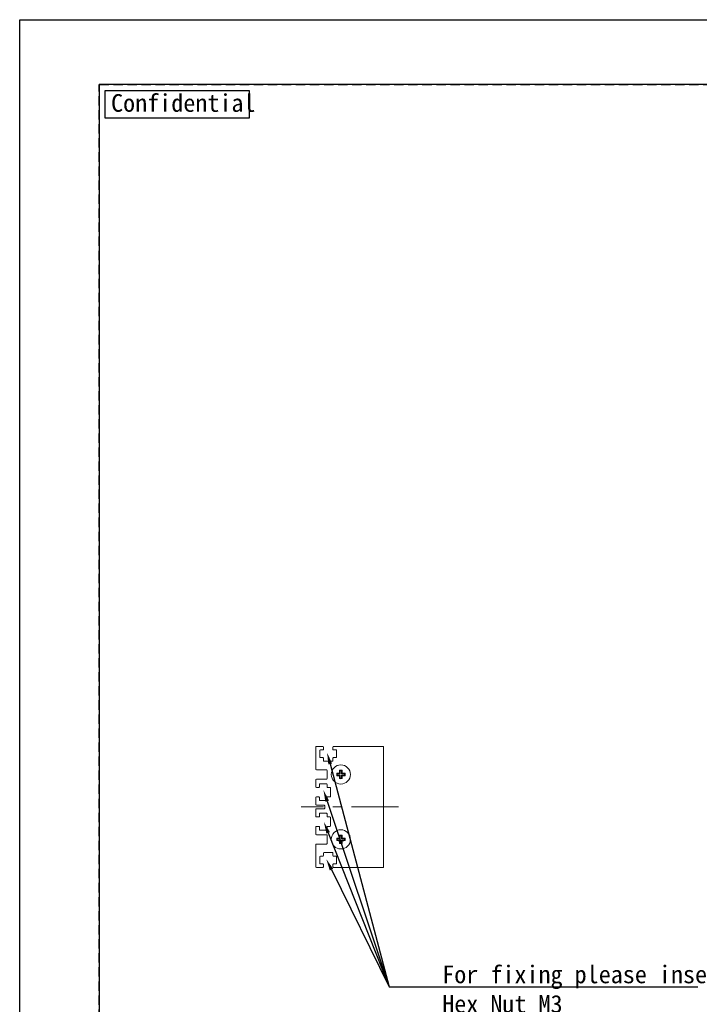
# Model space of a CAD drawing. Header units: millimetres. Extents: x 0 to 420, y 0 to 297.
# Tile 1 of 8: x 0 to 115, y 130 to 297. Entities that reach past the tile are written whole.
import ezdxf
from ezdxf import colors
from ezdxf.entities.mleader import LeaderData, LeaderLine
from ezdxf.math import Vec2, Vec3

# ---------------------------------------------------------------- set-up
doc = ezdxf.new("R2010")
doc.units = ezdxf.units.MM
doc.header["$LTSCALE"] = 0.25
doc.linetypes.add('CENTER', pattern=[50.800000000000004, 31.75, -6.35, 6.35, -6.35])
doc.linetypes.add('HIDDEN', pattern=[9.524999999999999, 6.35, -3.175])
for name, color, linetype, lineweight in [('CENTER', 1, 'CENTER', 9), ('DIMENSION', 6, 'Continuous', 9), ('MXB8146', 7, 'Continuous', 20), ('SIDE PLATE', 7, 'Continuous', 20)]:
    doc.layers.add(name, color=color, linetype=linetype, lineweight=lineweight)
doc.layers.add('FORM', color=252, linetype='Continuous')
doc.layers.add('PAPER', color=254, linetype='Continuous', plot=False)
doc.styles.add('VS Standard', font='msgothic.ttc', dxfattribs={"height": 3})

msp = doc.modelspace()

# ---------------------------------------------------------------- linework, layer by layer
at = {"layer": 'CENTER'}
msp.add_line((64.210714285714, 163.587617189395), (47.710714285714, 163.587617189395), dxfattribs=at)
at = {"layer": 'FORM'}
for p, q in [((13.5, 286), (13.5, 11)), ((406.5, 286), (13.5, 286)), ((13.5, 286), (13.5, 286))]:
    msp.add_line(p, q, dxfattribs=at)
at = {"layer": 'FORM', "linetype": 'HIDDEN'}
msp.add_lwpolyline([(13.5, 286), (406.5, 286), (406.5, 11), (13.5, 11)], close=True, dxfattribs=at)
at = {"layer": 'FORM', "lineweight": 30}
msp.add_lwpolyline([(14.5, 285), (38.890817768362, 285), (38.890817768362, 280.33782322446), (14.5, 280.33782322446)], close=True, dxfattribs=at)
at = {"layer": 'MXB8146'}
for p, q in [((53.844688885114, 169.20364248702), (53.752605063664, 169.29572630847)), ((53.844688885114, 168.97159167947), (53.752605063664, 168.87950785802)), ((54.344688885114, 169.20364248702), (53.844688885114, 169.20364248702)), ((53.844688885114, 169.20364248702), (53.844688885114, 168.97159167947)), ((53.844688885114, 168.97159167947), (54.344688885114, 168.97159167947)), ((54.344688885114, 169.20364248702), (54.219365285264, 169.32896608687)), ((54.344688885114, 168.97159167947), (54.219365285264, 168.84626807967)), ((54.344688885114, 169.70364248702), (54.252605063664, 169.79572630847)), ((54.344688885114, 169.70364248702), (54.344688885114, 169.20364248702)), ((54.576739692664, 169.70364248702), (54.344688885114, 169.70364248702)), ((54.344688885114, 168.97159167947), (54.344688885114, 168.47159167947)), ((54.576739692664, 169.70364248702), (54.668823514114, 169.79572630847)), ((54.576739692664, 169.20364248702), (54.576739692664, 169.70364248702)), ((54.576739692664, 169.20364248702), (54.702063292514, 169.32896608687)), ((55.076739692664, 169.20364248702), (54.576739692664, 169.20364248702)), ((54.576739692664, 168.97159167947), (54.702063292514, 168.84626807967)), ((54.576739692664, 168.97159167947), (55.076739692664, 168.97159167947)), ((54.576739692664, 168.47159167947), (54.576739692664, 168.97159167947)), ((55.076739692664, 169.20364248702), (55.168823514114, 169.29572630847)), ((55.076739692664, 168.97159167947), (55.076739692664, 169.20364248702)), ((55.076739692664, 168.97159167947), (55.168823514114, 168.87950785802)), ((54.344688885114, 168.47159167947), (54.252605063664, 168.37950785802)), ((54.344688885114, 168.47159167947), (54.576739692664, 168.47159167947)), ((54.576739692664, 168.47159167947), (54.668823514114, 168.37950785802)), ((54.344688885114, 158.70364248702), (54.252605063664, 158.79572630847)), ((54.344688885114, 158.70364248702), (54.344688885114, 158.20364248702)), ((54.576739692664, 158.70364248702), (54.344688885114, 158.70364248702)), ((54.576739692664, 158.70364248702), (54.668823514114, 158.79572630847)), ((54.576739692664, 158.20364248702), (54.576739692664, 158.70364248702)), ((53.844688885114, 158.20364248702), (53.752605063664, 158.29572630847)), ((53.844688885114, 157.97159167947), (53.752605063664, 157.87950785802)), ((54.344688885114, 158.20364248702), (53.844688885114, 158.20364248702)), ((53.844688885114, 158.20364248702), (53.844688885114, 157.97159167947)), ((53.844688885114, 157.97159167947), (54.344688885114, 157.97159167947)), ((54.344688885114, 158.20364248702), (54.219365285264, 158.32896608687)), ((54.344688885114, 157.97159167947), (54.219365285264, 157.84626807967)), ((54.344688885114, 157.47159167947), (54.252605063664, 157.37950785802)), ((54.344688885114, 157.97159167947), (54.344688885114, 157.47159167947)), ((54.344688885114, 157.47159167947), (54.576739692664, 157.47159167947)), ((54.576739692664, 158.20364248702), (54.702063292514, 158.32896608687)), ((55.076739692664, 158.20364248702), (54.576739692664, 158.20364248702)), ((54.576739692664, 157.97159167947), (54.702063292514, 157.84626807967)), ((54.576739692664, 157.97159167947), (55.076739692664, 157.97159167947)), ((54.576739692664, 157.47159167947), (54.576739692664, 157.97159167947)), ((54.576739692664, 157.47159167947), (54.668823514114, 157.37950785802)), ((55.076739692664, 158.20364248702), (55.168823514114, 158.29572630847)), ((55.076739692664, 157.97159167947), (55.076739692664, 158.20364248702)), ((55.076739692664, 157.97159167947), (55.168823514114, 157.87950785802))]:
    msp.add_line(p, q, dxfattribs=at)
for centre in [(54.460714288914, 169.08761708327), (54.460714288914, 158.08761708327)]:
    msp.add_circle(centre, 1.625, dxfattribs=at)
for centre, radius, start, end in [((60.688851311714, 169.08761708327), 6.93936751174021, 178.281461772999, 181.718538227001), ((54.430985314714, 163.06355712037), 6.2689817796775, 91.9344829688, 96.212266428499), ((54.430985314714, 175.11167704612), 6.268981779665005, 263.7877335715, 268.0655170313), ((60.484774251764, 169.11734605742), 6.2689817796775, 173.7877335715, 178.0655170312), ((60.484774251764, 169.05788810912), 6.268981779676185, 181.934482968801, 186.2122664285), ((54.460714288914, 162.85948006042), 6.93936751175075, 88.281461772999, 91.718538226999), ((48.436654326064, 169.11734605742), 6.26898177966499, 1.9344829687, 6.2122664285), ((48.436654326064, 169.05788810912), 6.26898177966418, 353.787733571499, 358.065517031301), ((54.490443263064, 163.06355712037), 6.268981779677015, 83.787733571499, 88.065517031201), ((54.490443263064, 175.11167704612), 6.2689817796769, 271.934482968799, 276.2122664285), ((48.232577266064, 169.08761708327), 6.939367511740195, 358.281461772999, 1.718538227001), ((54.460714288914, 175.31575410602), 6.939367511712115, 268.281461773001, 271.718538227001), ((60.484774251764, 158.11734605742), 6.2689817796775, 173.7877335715, 178.0655170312), ((54.460714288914, 151.85948006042), 6.93936751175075, 88.281461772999, 91.718538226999), ((48.436654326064, 158.11734605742), 6.26898177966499, 1.9344829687, 6.2122664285), ((60.688851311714, 158.08761708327), 6.93936751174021, 178.281461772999, 181.718538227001), ((54.430985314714, 152.06355712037), 6.2689817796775, 91.9344829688, 96.212266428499), ((54.430985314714, 164.11167704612), 6.268981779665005, 263.7877335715, 268.0655170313), ((60.484774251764, 158.05788810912), 6.268981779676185, 181.934482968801, 186.2122664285), ((54.460714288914, 164.31575410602), 6.939367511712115, 268.281461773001, 271.718538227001), ((48.436654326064, 158.05788810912), 6.26898177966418, 353.787733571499, 358.0655170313), ((54.490443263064, 152.06355712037), 6.268981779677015, 83.787733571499, 88.065517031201), ((54.490443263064, 164.11167704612), 6.2689817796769, 271.934482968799, 276.2122664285), ((48.232577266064, 158.08761708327), 6.939367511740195, 358.281461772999, 1.718538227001)]:
    msp.add_arc(centre, radius, start, end, dxfattribs=at)
at = {"layer": 'PAPER'}
msp.add_lwpolyline([(0, 297), (420, 297), (420, 0), (0, 0)], close=True, dxfattribs=at)
at = {"layer": 'SIDE PLATE'}
for p, q in [((50.210714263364, 169.98761702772), (50.210714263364, 173.73761717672)), ((50.310714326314, 173.83761700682), (51.410714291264, 173.83761700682)), ((51.510714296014, 173.73761717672), (51.510714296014, 173.33761692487)), ((53.110714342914, 173.33761692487), (53.110714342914, 173.73761717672)), ((53.210714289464, 173.83761700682), (61.610714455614, 173.83761700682)), ((61.710714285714, 173.73761717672), (61.710714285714, 153.43761720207)), ((50.885714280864, 173.13761726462), (50.885714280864, 172.03761727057)), ((51.410714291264, 173.23761709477), (50.985714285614, 173.23761709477)), ((50.985714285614, 171.93761697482), (51.410714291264, 171.93761697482)), ((53.635714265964, 173.23761709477), (53.210714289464, 173.23761709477)), ((53.210714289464, 171.93761697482), (53.635714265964, 171.93761697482)), ((53.735714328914, 172.03761727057), (53.735714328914, 173.13761726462)), ((51.510714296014, 171.83761714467), (51.510714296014, 171.43761689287)), ((51.610714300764, 171.33761706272), (53.010714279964, 171.33761706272)), ((53.110714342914, 171.43761689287), (53.110714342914, 171.83761714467)), ((52.010714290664, 169.88761719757), (50.310714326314, 169.88761719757)), ((52.110714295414, 168.38761718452), (52.110714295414, 169.78761713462)), ((50.210714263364, 166.98761711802), (50.210714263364, 168.18761705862)), ((50.310714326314, 168.28761712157), (52.010714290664, 168.28761712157)), ((50.710714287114, 166.88761705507), (50.310714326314, 166.88761705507)), ((50.810714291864, 167.41261709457), (50.810714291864, 166.98761711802)), ((52.010714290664, 167.51261704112), (50.910714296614, 167.51261704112)), ((52.110714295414, 166.98761711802), (52.110714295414, 167.41261709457)), ((52.610714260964, 166.88761705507), (52.210714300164, 166.88761705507)), ((50.310714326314, 165.28761709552), (50.710714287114, 165.28761709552)), ((52.210714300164, 165.28761709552), (52.610714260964, 165.28761709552)), ((52.710714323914, 165.38761710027), (52.710714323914, 166.78761710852)), ((50.210714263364, 163.98761697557), (50.210714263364, 165.18761709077)), ((51.610714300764, 163.88761714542), (50.310714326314, 163.88761714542)), ((50.810714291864, 165.18761709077), (50.810714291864, 164.76261705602)), ((50.910714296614, 164.66261710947), (52.010714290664, 164.66261710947)), ((51.710714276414, 163.38761706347), (51.710714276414, 163.78761708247)), ((52.110714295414, 164.76261705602), (52.110714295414, 165.18761709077)), ((50.210714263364, 161.98761711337), (50.210714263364, 163.18761717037)), ((50.310714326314, 163.28761700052), (51.610714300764, 163.28761700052)), ((50.710714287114, 161.88761728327), (50.310714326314, 161.88761728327)), ((50.810714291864, 162.41261708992), (50.810714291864, 161.98761711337)), ((52.010714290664, 162.51261715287), (50.910714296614, 162.51261715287)), ((52.110714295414, 161.98761711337), (52.110714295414, 162.41261708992)), ((52.610714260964, 161.88761728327), (52.210714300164, 161.88761728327)), ((50.210714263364, 158.98761708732), (50.210714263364, 160.18761691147)), ((50.310714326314, 160.28761720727), (50.710714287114, 160.28761720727)), ((50.810714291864, 160.18761691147), (50.810714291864, 159.76261716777)), ((52.110714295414, 159.76261716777), (52.110714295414, 160.18761691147)), ((52.210714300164, 160.28761720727), (52.610714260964, 160.28761720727)), ((52.710714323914, 160.38761703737), (52.710714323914, 161.78761698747)), ((52.010714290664, 158.88761725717), (50.310714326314, 158.88761725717)), ((50.910714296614, 159.66261687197), (52.010714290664, 159.66261687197)), ((52.110714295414, 157.38761701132), (52.110714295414, 158.78761696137)), ((50.210714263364, 153.43761720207), (50.210714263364, 157.18761735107)), ((50.310714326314, 157.28761718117), (52.010714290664, 157.28761718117)), ((51.410714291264, 155.23761693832), (50.985714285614, 155.23761693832)), ((51.510714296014, 155.73761702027), (51.510714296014, 155.33761676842)), ((53.010714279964, 155.83761685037), (51.610714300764, 155.83761685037)), ((53.110714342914, 155.33761676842), (53.110714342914, 155.73761702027)), ((53.635714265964, 155.23761693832), (53.210714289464, 155.23761693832)), ((50.885714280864, 155.13761710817), (50.885714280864, 154.03761711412)), ((50.985714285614, 153.93761728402), (51.410714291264, 153.93761728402)), ((51.510714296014, 153.83761745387), (51.510714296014, 153.43761720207)), ((53.110714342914, 153.43761720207), (53.110714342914, 153.83761745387)), ((53.210714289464, 153.93761728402), (53.635714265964, 153.93761728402)), ((53.735714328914, 154.03761711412), (53.735714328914, 155.13761710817)), ((51.410714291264, 153.33761737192), (50.310714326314, 153.33761737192)), ((61.610714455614, 153.33761737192), (53.210714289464, 153.33761737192))]:
    msp.add_line(p, q, dxfattribs=at)
for centre, radius, start, end in [((50.310714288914, 173.73761708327), 0.1000000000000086, 90, 180), ((51.410714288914, 173.73761708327), 0.1000000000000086, 0, 90), ((53.210714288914, 173.73761708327), 0.1000000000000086, 90, 180), ((61.610714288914, 173.73761708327), 0.1000000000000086, 0, 90), ((50.985714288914, 173.13761708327), 0.1000000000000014, 90, 180), ((50.985714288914, 172.03761708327), 0.1000000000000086, 180, 270), ((51.410714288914, 173.33761708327), 0.0999999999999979, 270, 0), ((51.410714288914, 171.83761708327), 0.0999999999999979, 0, 90), ((53.210714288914, 173.33761708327), 0.0999999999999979, 180, 270), ((53.210714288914, 171.83761708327), 0.0999999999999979, 90, 180), ((53.635714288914, 173.13761708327), 0.0999999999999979, 0, 90), ((53.635714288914, 172.03761708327), 0.1000000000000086, 270, 0), ((51.610714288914, 171.43761708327), 0.0999999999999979, 180, 270), ((53.010714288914, 171.43761708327), 0.1000000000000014, 270, 0), ((50.310714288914, 169.98761708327), 0.1000000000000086, 180, 270), ((52.010714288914, 169.78761708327), 0.1000000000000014, 0, 90), ((50.310714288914, 168.18761708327), 0.1000000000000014, 90, 180), ((50.310714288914, 166.98761708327), 0.1000000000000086, 180, 270), ((50.710714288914, 166.98761708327), 0.1000000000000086, 270, 0), ((50.910714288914, 167.41261708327), 0.0999999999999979, 90, 180), ((52.010714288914, 168.38761708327), 0.1000000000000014, 270, 0), ((52.010714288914, 167.41261708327), 0.1000000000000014, 0, 90), ((52.210714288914, 166.98761708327), 0.1000000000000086, 180, 270), ((52.610714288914, 166.78761708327), 0.0999999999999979, 0, 90), ((50.310714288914, 165.18761708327), 0.1000000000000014, 90, 180), ((50.710714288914, 165.18761708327), 0.0999999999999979, 0, 90), ((52.210714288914, 165.18761708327), 0.0999999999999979, 90, 180), ((52.610714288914, 165.38761708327), 0.0999999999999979, 270, 0), ((50.310714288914, 163.98761708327), 0.1000000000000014, 180, 270), ((50.910714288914, 164.76261708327), 0.0999999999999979, 180, 270), ((51.610714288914, 163.78761708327), 0.1000000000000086, 0, 90), ((52.010714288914, 164.76261708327), 0.1000000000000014, 270, 0), ((50.310714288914, 163.18761708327), 0.1000000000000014, 90, 180), ((50.310714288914, 161.98761708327), 0.1000000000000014, 180, 270), ((50.710714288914, 161.98761708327), 0.0999999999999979, 270, 0), ((50.910714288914, 162.41261708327), 0.1000000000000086, 90, 180), ((51.610714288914, 163.38761708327), 0.1000000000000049, 270, 0), ((52.010714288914, 162.41261708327), 0.1000000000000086, 0, 90), ((52.210714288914, 161.98761708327), 0.0999999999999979, 180, 270), ((52.610714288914, 161.78761708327), 0.1000000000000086, 0, 90), ((50.310714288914, 160.18761708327), 0.1000000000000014, 90, 180), ((50.710714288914, 160.18761708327), 0.0999999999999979, 0, 90), ((52.210714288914, 160.18761708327), 0.0999999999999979, 90, 180), ((52.610714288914, 160.38761708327), 0.1000000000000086, 270, 0), ((50.310714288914, 158.98761708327), 0.1000000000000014, 180, 270), ((50.910714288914, 159.76261708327), 0.1000000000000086, 180, 270), ((52.010714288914, 159.76261708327), 0.1000000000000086, 270, 0), ((52.010714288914, 158.78761708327), 0.1000000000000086, 0, 90), ((50.310714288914, 157.18761708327), 0.1000000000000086, 90, 180), ((52.010714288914, 157.38761708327), 0.1000000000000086, 270, 0), ((50.985714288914, 155.13761708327), 0.1000000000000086, 90, 180), ((51.410714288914, 155.33761708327), 0.1000000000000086, 270, 0), ((51.610714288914, 155.73761708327), 0.1000000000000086, 90, 180), ((53.010714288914, 155.73761708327), 0.1000000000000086, 0, 90), ((53.210714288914, 155.33761708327), 0.1000000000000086, 180, 270), ((53.635714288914, 155.13761708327), 0.1000000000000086, 0, 90), ((50.985714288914, 154.03761708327), 0.1000000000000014, 180, 270), ((51.410714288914, 153.83761708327), 0.0999999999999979, 0, 90), ((53.210714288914, 153.83761708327), 0.0999999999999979, 90, 180), ((53.635714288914, 154.03761708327), 0.0999999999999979, 270, 0), ((50.310714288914, 153.43761708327), 0.1000000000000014, 180, 270), ((51.410714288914, 153.43761708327), 0.0999999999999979, 270, 0), ((53.210714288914, 153.43761708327), 0.0999999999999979, 180, 270), ((61.610714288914, 153.43761708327), 0.0999999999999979, 270, 0)]:
    msp.add_arc(centre, radius, start, end, dxfattribs=at)

# ---------------------------------------------------------------- texts
at = {"layer": 'FORM', "lineweight": 30, "insert": (15.493983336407, 284.388566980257), "char_height": 3, "attachment_point": 1, "style": 'VS Standard'}
msp.add_mtext_dynamic_manual_height_columns('Confidential', width=3, gutter_width=15, heights=[-3], dxfattribs=at)

# ---------------------------------------------------------------- leaders
at = {"layer": 'DIMENSION'}
ml = msp.add_multileader_mtext('Standard', dxfattribs=at)
ml.set_content('', style='VS Standard')
ml.set_leader_properties()
ml.build(insert=Vec2(0, 0))
ml.multileader.update_dxf_attribs({"text_left_attachment_type": 6, "text_right_attachment_type": 6, "dogleg_length": 1, "arrow_head_size": 2})
ctx = ml.context
ctx.base_point, ctx.char_height, ctx.arrow_head_size, ctx.landing_gap_size, ctx.plane_origin = Vec3(65.434243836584, 142.935276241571), 3, 2, 1, Vec3(5.044910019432, 57.434961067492)
ctx.left_attachment, ctx.right_attachment = 6, 6
notes = []
notes.append((ctx, [(0, (1, 1, 0), (62.641849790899, 133.109147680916), (1, 0), 1, [(0, [(52.131661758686, 172.799985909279)], 0, [])])]))
ctx.mtext.insert = Vec3(64.641849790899, 136.709147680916)
ml = msp.add_multileader_mtext('Standard', dxfattribs=at)
ml.set_content('', style='VS Standard')
ml.set_leader_properties()
ml.build(insert=Vec2(0, 0))
ml.multileader.update_dxf_attribs({"text_left_attachment_type": 6, "text_right_attachment_type": 6, "dogleg_length": 1, "arrow_head_size": 2})
ctx = ml.context
ctx.base_point, ctx.char_height, ctx.arrow_head_size, ctx.landing_gap_size, ctx.plane_origin = Vec3(65.434243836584, 142.935276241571), 3, 2, 1, Vec3(19.753050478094, 51.445401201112)
ctx.left_attachment, ctx.right_attachment = 6, 6
notes.append((ctx, [(0, (1, 1, 0), (62.641849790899, 133.109147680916), (1, 0), 1, [(0, [(51.506840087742, 166.452503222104)], 0, [])])]))
ctx.mtext.insert = Vec3(64.641849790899, 136.709147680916)
ml = msp.add_multileader_mtext('Standard', dxfattribs=at)
ml.set_content('', style='VS Standard')
ml.set_leader_properties()
ml.build(insert=Vec2(0, 0))
ml.multileader.update_dxf_attribs({"text_left_attachment_type": 6, "text_right_attachment_type": 6, "dogleg_length": 1, "arrow_head_size": 2})
ctx = ml.context
ctx.base_point, ctx.char_height, ctx.arrow_head_size, ctx.landing_gap_size, ctx.plane_origin = Vec3(65.434243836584, 142.935276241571), 3, 2, 1, Vec3(21.003050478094, 46.343565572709)
ctx.left_attachment, ctx.right_attachment = 6, 6
notes.append((ctx, [(0, (1, 1, 0), (62.641849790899, 133.109147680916), (1, 0), 1, [(0, [(51.571458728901, 161.052738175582)], 0, [])])]))
ctx.mtext.insert = Vec3(64.641849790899, 136.709147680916)
ml = msp.add_multileader_mtext('Standard', dxfattribs=at)
ml.set_content('For fixing please insert\\PHex Nut M3', style='VS Standard')
ml.set_leader_properties()
ml.build(insert=Vec2(0, 0))
ml.multileader.update_dxf_attribs({"text_left_attachment_type": 6, "text_right_attachment_type": 6, "dogleg_length": 1, "arrow_head_size": 2})
ctx = ml.context
ctx.base_point, ctx.char_height, ctx.arrow_head_size, ctx.landing_gap_size, ctx.plane_origin = Vec3(70.641849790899, 133.109147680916), 3, 2, 1, Vec3(17.203819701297, -15.209865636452)
ctx.left_attachment, ctx.right_attachment = 6, 6
notes.append((ctx, [(0, (1, 1, 0), (62.641849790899, 133.109147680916), (1, 0), 8, [(0, [(51.983707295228, 154.75469718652)], 0, [])])]))
ctx.mtext.insert = Vec3(71.641849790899, 136.709147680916)
for ctx, leaders in notes:
    for number, flags, end, landing, length, lines in leaders:
        leader = LeaderData()
        leader.index, (leader.has_last_leader_line, leader.has_dogleg_vector, leader.attachment_direction) = number, flags
        leader.last_leader_point, leader.dogleg_vector, leader.dogleg_length = Vec3(end), Vec3(landing), length
        for number, points, colour, breaks in lines:
            line = LeaderLine()
            line.index, line.vertices, line.color, line.breaks = number, Vec3.list(points), colors.encode_raw_color(colour), breaks
            leader.lines.append(line)
        ctx.leaders.append(leader)

doc.saveas('drawing.dxf')
